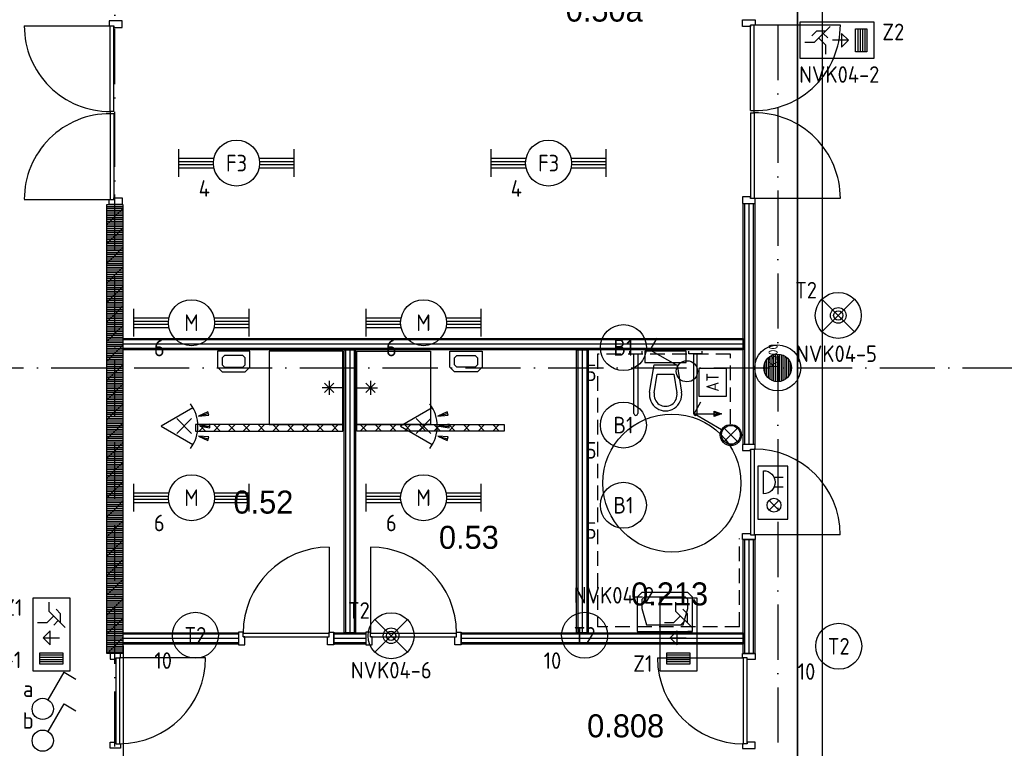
# Model space of a CAD drawing. Header units: millimetres. Extents: x -6587 to 112313, y 244 to 84344.
# Tile 15 of 58: x 17014 to 27710, y 52997 to 60918. Entities that reach past the tile are written whole.
import ezdxf
from ezdxf.enums import TextEntityAlignment as Align

# ---------------------------------------------------------------- set-up
doc = ezdxf.new("R2010")
doc.units = ezdxf.units.MM
doc.header["$LTSCALE"] = 100
doc.linetypes.add('DASHDOT', pattern=[9, 6, -1.5, 0, -1.5])
doc.linetypes.add('HIDDEN', pattern=[9.525, 6.35, -3.175])
doc.layers.get('0').update_dxf_attribs({"linetype": 'CONTINUOUS'})
for name, color, linetype in [('71', 2, 'CONTINUOUS'), ('AL$7----_STRAMIEN', 1, 'DASHDOT'), ('ALXAC---_LICHTBETON', 1, 'CONTINUOUS'), ('BOUW', 8, 'CONTINUOUS'), ('EB63101-_ATTRIB', 2, 'CONTINUOUS'), ('EB63102-_ATTRIB', 2, 'CONTINUOUS'), ('EB63202-_ATTRIB', 2, 'CONTINUOUS'), ('EB63501-_ATTRIB', 2, 'CONTINUOUS'), ('EL63101-_LICHT-ARM', 3, 'CONTINUOUS'), ('EL63102-_LICHT-SCH', 3, 'CONTINUOUS'), ('EL63202-_NOODVRL-TXT', 3, 'CONTINUOUS'), ('EL63501-_NOODVRL-ARM', 3, 'CONTINUOUS'), ('EL6414--_BELET24V', 3, 'CONTINUOUS'), ('KABELGOOT', 8, 'CONTINUOUS')]:
    doc.layers.add(name, color=color, linetype=linetype)
doc.styles.add('1_8', font='iso', dxfattribs={"width": 0.7, "height": 1.8})
doc.styles.add('BURO-025', font='BUROFONT.shx', dxfattribs={"height": 250})
doc.styles.add('NORATT', font='isocp.shx')
doc.styles.get("Standard").update_dxf_attribs({"font": 'iso.shx'})
doc.styles.add('TECHNIC', font='technic_.ttf')

# ---------------------------------------------------------------- blocks, each defined once
blk = doc.blocks.new('EJ3T20')
at = {"color": 0}
for p, q in [((-6.25, -1.5), (-6.25, 1.5)), ((6.25, -1.5), (6.25, 1.5)), ((-6.25, 0.52), (-2.44, 0.52)), ((-6.25, 0.17), (-2.49, 0.17)), ((2.44, 0.52), (6.25, 0.52)), ((2.49, 0.17), (6.25, 0.17)), ((-6.25, -0.17), (-2.49, -0.17)), ((-6.25, -0.52), (-2.44, -0.52)), ((2.44, -0.52), (6.25, -0.52)), ((2.49, -0.17), (6.25, -0.17))]:
    blk.add_line(p, q, dxfattribs=at)
blk.add_circle((0, 0), 2.5, dxfattribs=at)
at = {"color": 6, "style": '1_8'}
for tag, flags, p in [('SCHAK', 8, (3.5, 2.75)), ('A_CODE', 8, (0, 0)), ('GROEP', 8, (-3.5, -2.75)), ('KAST', 9, (3.5, -2.75))]:
    blk.add_attdef(tag, text='', height=1.8, dxfattribs=dict(at, flags=flags)).set_placement(p, align=Align.MIDDLE)
blk = doc.blocks.new('ES3G00')
blk.add_circle((0, 0), 2.5)
blk.add_circle((0, 0), 2.5)
for tag, style, flags, p in [('GELIJK', 'NORATT', 9, (3.5, 5)), ('GELIJK', '1_8', 9, (3.5, 5)), ('SCHAK', 'NORATT', 8, (3.5, 2.75)), ('SCHAK', '1_8', 8, (3.5, 2.75)), ('A_CODE', 'NORATT', 8, (0, 0)), ('A_CODE', '1_8', 8, (0, 0)), ('GROEP', 'NORATT', 8, (-3.5, -2.75)), ('GROEP', '1_8', 8, (-3.5, -2.75)), ('KAST', 'NORATT', 9, (3.5, -2.75)), ('KAST', '1_8', 9, (3.5, -2.75))]:
    blk.add_attdef(tag, text='', height=1.8, dxfattribs=dict(style=style, flags=flags)).set_placement(p, align=Align.MIDDLE_CENTER)
blk = doc.blocks.new('ES3G01')
at = {"color": 0}
for p, q in [((-1.77, 1.77), (1.77, -1.77)), ((1.77, 1.77), (-1.77, -1.77))]:
    blk.add_line(p, q, dxfattribs=at)
at = {"color": 6}
blk.add_lwpolyline([(1.77, -1.77), (1.75, -1.75)], dxfattribs=at)
blk.add_circle((0, 0), 2.5)
at = {"color": 0}
for radius in [0.85, 0.5]:
    blk.add_circle((0, 0), radius, dxfattribs=at)
at = {"color": 6, "style": '1_8'}
for tag, flags, p in [('A_CODE', 8, (-3.5, 2.75)), ('SCHAK', 8, (3.5, 2.75)), ('GROEP', 8, (-3.5, -2.75)), ('KAST', 9, (3.5, -2.75))]:
    blk.add_attdef(tag, text='', height=1.8, dxfattribs=dict(at, flags=flags)).set_placement(p, align=Align.MIDDLE)
blk = doc.blocks.new('ES652116')
for p, q in [((1.56, 1.09), (2.62, 1.37)), ((-0.81, -0.81), (0.81, 0.81)), ((0.81, -0.81), (-0.81, 0.81)), ((1.7, 0), (2.8, 0)), ((1.56, -1.09), (2.62, -1.37))]:
    blk.add_line(p, q)
blk.add_lwpolyline([(0.96, 2), (-2.5, 0), (0.96, -2)])
for points in [[(2.67, 1.18), (2.57, 1.56), (1.56, 1.09)], [(2.8, -0.2), (2.8, 0.2), (1.7, 0)], [(2.57, -1.56), (2.67, -1.18), (1.56, -1.09)]]:
    blk.add_lwpolyline(points, close=True)
blk.add_arc((-2.5, 0), 4, 322.8192, 37.1808)
at = {"style": '1_8'}
for tag, flags, p in [('SCHAK', 8, (3, 5.5)), ('KAST', 9, (-3, 0.5)), ('M_CODE', 9, (0, 0)), ('DOEL', 9, (-3, -2)), ('GROEP', 9, (-3, -4.5))]:
    blk.add_attdef(tag, text='', height=1.8, dxfattribs=dict(at, flags=flags)).set_placement(p, align=Align.MIDDLE_CENTER)
at = {"style": '1_8', "flags": 8}
blk.add_attdef('CODE', text='', height=1.8, dxfattribs=at).set_placement((0, 0), align=Align.MIDDLE)
blk = doc.blocks.new('ES3S1')
blk.add_lwpolyline([(0.58, 1), (2.31, 4), (3.61, 3.25)])
blk.add_lwpolyline([(0.58, 1), (2.31, 4), (3.61, 3.25)])
blk.add_circle((0, 0), 1.15)
blk.add_circle((0, 0), 1.15)
for tag, style, flags, p in [('SCHAK', 'NORATT', 8, (3, 5.5)), ('SCHAK', '1_8', 8, (3, 5.5)), ('KAST', 'NORATT', 9, (-3, 0.5)), ('KAST', '1_8', 9, (-3, 0.5)), ('M_CODE', 'NORATT', 9, (0, 0)), ('M_CODE', '1_8', 9, (0, 0)), ('DOEL', 'NORATT', 9, (-3, -2)), ('DOEL', '1_8', 9, (-3, -2)), ('GROEP', 'NORATT', 9, (-3, -4.5)), ('GROEP', '1_8', 9, (-3, -4.5))]:
    blk.add_attdef(tag, text='', height=1.8, dxfattribs=dict(style=style, flags=flags)).set_placement(p, align=Align.MIDDLE_CENTER)
blk = doc.blocks.new('ES3N026')
for p, q in [((2.25, 1.25), (2.25, -1.25)), ((2.5, 1.25), (2.5, -1.25)), ((2.75, 1.25), (2.75, -1.25)), ((3, 1.25), (3, -1.25)), ((-1.5, 0.75), (-1, 0.25)), ((0.38, -0.88), (0.38, 0.87))]:
    blk.add_line(p, q)
for points in [[(4.01, 2.01), (4.01, -1.98), (-3.99, -1.98), (-3.99, 2.01)], [(3.25, -1.25), (2, -1.25), (2, 1.25), (3.25, 1.25)], [(0.38, -0.88), (1.12, -0.13), (-0.37, -0.13)]]:
    blk.add_lwpolyline(points, close=True)
for points in [[(-0.75, 1.5), (-2.5, -0.25), (-3.5, -0.25)], [(-1.25, 1), (-2.25, 1), (-2.75, 0.5)], [(-2, 0.25), (-1.25, -0.5), (-1.25, -1.5)]]:
    blk.add_lwpolyline(points)
at = {"color": 2, "style": '1_8', "flags": 8}
blk.add_attdef('NUMMER', text='', height=1.8, dxfattribs=at).set_placement((4, 3.75), align=Align.MIDDLE)
at = {"style": '1_8'}
for tag, flags, p in [('A_CODE', 8, (-3.5, 2.75)), ('SCHAK', 8, (3.5, 2.75)), ('GROEP', 8, (-3.5, -2.75)), ('KAST', 9, (3.5, -2.75))]:
    blk.add_attdef(tag, text='', height=1.8, dxfattribs=dict(at, flags=flags)).set_placement(p, align=Align.MIDDLE_CENTER)
blk = doc.blocks.new('ES3N024')
for p, q in [((2.25, 1.25), (2.25, -1.25)), ((2.5, 1.25), (2.5, -1.25)), ((2.75, 1.25), (2.75, -1.25)), ((3, 1.25), (3, -1.25)), ((-1.5, 0.75), (-1, 0.25)), ((1.25, 0), (-0.5, 0))]:
    blk.add_line(p, q)
for points in [[(4.01, 2.01), (4.01, -1.98), (-3.99, -1.98), (-3.99, 2.01)], [(3.25, -1.25), (2, -1.25), (2, 1.25), (3.25, 1.25)], [(1.25, 0), (0.5, 0.75), (0.5, -0.75)]]:
    blk.add_lwpolyline(points, close=True)
for points in [[(-0.75, 1.5), (-2.5, -0.25), (-3.5, -0.25)], [(-1.25, 1), (-2.25, 1), (-2.75, 0.5)], [(-2, 0.25), (-1.25, -0.5), (-1.25, -1.5)]]:
    blk.add_lwpolyline(points)
at = {"color": 2, "style": '1_8', "flags": 8}
blk.add_attdef('NUMMER', text='', height=1.8, dxfattribs=at).set_placement((4, 3.75), align=Align.MIDDLE)
at = {"style": '1_8'}
for tag, flags, p in [('A_CODE', 8, (-3.5, 2.75)), ('SCHAK', 8, (3.5, 2.75)), ('GROEP', 8, (-3.5, -2.75)), ('KAST', 9, (3.5, -2.75))]:
    blk.add_attdef(tag, text='', height=1.8, dxfattribs=dict(at, flags=flags)).set_placement(p, align=Align.MIDDLE_CENTER)
blk = doc.blocks.new('ES081001')
for p, q in [((1.06, -1.06), (-1.06, 1.06)), ((-1.06, -1.06), (1.06, 1.06))]:
    blk.add_line(p, q)
blk.add_circle((0, 0), 1.5)
at = {"color": 2, "style": '1_8', "flags": 8}
for tag, p in [('NUMMER', (0, 5.5)), ('CODE', (0, 3))]:
    blk.add_attdef(tag, text='', height=1.8, dxfattribs=at).set_placement(p, align=Align.MIDDLE)
at = {"style": '1_8', "flags": 8}
blk.add_attdef('M_CODE', text='', height=1.8, dxfattribs=at).set_placement((0, 0), align=Align.MIDDLE_CENTER)
blk = doc.blocks.new('ES081010')
at = {"color": 0}
for p, q in [((-1, 0), (-1, -2)), ((1, -2), (1, 0))]:
    blk.add_line(p, q, dxfattribs=at)
blk.add_lwpolyline([(-2.5, 2.25), (2.5, 2.25, -1)], format="xyb", close=True, dxfattribs=at)
at = {"color": 0, "style": '1_8', "flags": 8}
for tag, p in [('NUMMER', (0, 6.75)), ('SCHAK', (0, 4))]:
    blk.add_attdef(tag, text='', height=1.8, dxfattribs=at).set_placement(p, align=Align.MIDDLE)
at = {"style": '1_8'}
for tag, flags, p in [('CODE', 9, (0, 3)), ('M_CODE', 8, (0, 0))]:
    blk.add_attdef(tag, text='', height=1.8, dxfattribs=dict(at, flags=flags)).set_placement(p, align=Align.MIDDLE_CENTER)
blk = doc.blocks.new('ES3S1-T')
at = {"color": 1}
blk.add_line((2.31, 4), (2.31, 1), dxfattribs=at)
at = {"color": 0}
blk.add_lwpolyline([(0.58, 1), (2.31, 4), (3.61, 3.25)], dxfattribs=at)
at = {"color": 1}
blk.add_lwpolyline([(2.01, 1.8), (2.61, 1.8), (2.31, 1)], close=True, dxfattribs=at)
blk.add_lwpolyline([(2.16, 1.8), (2.31, 1), (2.46, 1.8), (2.46, 1.8)], dxfattribs=at)
at = {"color": 0}
blk.add_circle((0, 0), 1.15, dxfattribs=at)
at = {"style": '1_8'}
for tag, flags, p in [('SCHAK', 8, (3, 5.5)), ('KAST', 9, (-3, 0.5)), ('M_CODE', 9, (0, 0)), ('DOEL', 9, (-3, -2)), ('GROEP', 9, (-3, -4.5))]:
    blk.add_attdef(tag, text='', height=1.8, dxfattribs=dict(at, flags=flags)).set_placement(p, align=Align.MIDDLE_CENTER)
blk = doc.blocks.new('ES020102')
at = {"color": 0}
blk.add_lwpolyline([(-4.5, -2), (4.5, -2), (4.5, 2), (-4.5, 2)], close=True, dxfattribs=at)
at = {"style": '1_8'}
for tag, flags, p in [('SCHAK', 8, (3, 5.5)), ('KAST', 9, (-3, 0.5)), ('M_CODE', 9, (0, 0)), ('DOEL', 9, (-3, -2)), ('GROEP', 9, (-3, -4.5))]:
    blk.add_attdef(tag, text='', height=1.8, dxfattribs=dict(at, flags=flags)).set_placement(p, align=Align.MIDDLE_CENTER)
at = {"color": 0, "style": '1_8', "flags": 8}
blk.add_attdef('NUMMER', text='', height=1.8, dxfattribs=at).set_placement((0, 3.5), align=Align.MIDDLE)
at = {"color": 0, "style": '1_8'}
blk.add_attdef('CODE', text='', height=1.8, dxfattribs=at).set_placement((0, 0), align=Align.MIDDLE)
blk = doc.blocks.new('*U77')
at = {"layer": 'ALXAC---_LICHTBETON', "color": 0}
for p, q in [((17723, 57335), (17653, 57265)), ((17653, 57335), (17723, 57265)), ((17883, 57335), (17813, 57265)), ((17813, 57335), (17883, 57265)), ((18043, 57335), (17973, 57265)), ((17973, 57335), (18043, 57265)), ((18203, 57335), (18133, 57265)), ((18133, 57335), (18203, 57265)), ((18363, 57335), (18293, 57265)), ((18293, 57335), (18363, 57265)), ((18523, 57335), (18453, 57265)), ((18453, 57335), (18523, 57265)), ((18683, 57335), (18613, 57265)), ((18613, 57335), (18683, 57265)), ((18843, 57335), (18773, 57265)), ((18773, 57335), (18843, 57265)), ((19003, 57335), (18933, 57265)), ((18933, 57335), (19003, 57265)), ((19163, 57335), (19093, 57265)), ((19093, 57335), (19163, 57265))]:
    blk.add_line(p, q, dxfattribs=at)
blk = doc.blocks.new('XREF')
at = {"layer": 'BOUW'}
h = blk.add_hatch(dxfattribs=at)
h.set_pattern_fill('PREFBET', color=256, style=0)
h.set_pattern_definition([(45, (156872.58, 13048.05), (-106.066, 106.066), [])])
h.paths.add_polyline_path([(174480, 67864), (174480, 72737), (174300, 72737), (174300, 67864)])
h = blk.add_hatch(dxfattribs=at)
h.set_pattern_fill('RASTER50', color=256, scale=100, style=0)
h.set_pattern_definition([(0, (156872.577, 13048.048), (0, 20), [])])
h.paths.add_polyline_path([(174480, 67864), (174480, 72737), (174300, 72737), (174300, 67864)])
at = {"layer": '71'}
for q in [(181010, 70309), (181155, 70309), (181010, 70164), (181155, 70164)]:
    blk.add_line((181082, 70237), q, dxfattribs=at)
blk.add_circle((181082, 70237), 102, dxfattribs=at)
at = {"layer": 'AL$7----_STRAMIEN', "color": 1}
for p, q in [((174390, 19143), (174390, 90958)), ((181590, 90894), (181590, 25598)), ((161096, 70965), (250890, 70965))]:
    blk.add_line(p, q, dxfattribs=at)
at = {"layer": 'BOUW'}
for p, q in [((174379, 73752), (174339, 73752)), ((174339, 73752), (174339, 73727)), ((174379, 73727), (174339, 73727)), ((181296, 73762), (181336, 73762)), ((181296, 73737), (181336, 73737)), ((181336, 73737), (181336, 73762)), ((175855, 71148), (175505, 71148)), ((175505, 71148), (175505, 70973)), ((175855, 70973), (175855, 71148)), ((176867, 71148), (176067, 71148)), ((176067, 71148), (176067, 70348)), ((176867, 70348), (176867, 71148)), ((179979, 71148), (179979, 71119)), ((180119, 71119), (180119, 71148)), ((180597, 71148), (180147, 71148)), ((180147, 71148), (180147, 71023)), ((180597, 71023), (180597, 71148)), ((180626, 71119), (180626, 71148)), ((180766, 71148), (180766, 71119)), ((175580, 71098), (175555, 71073)), ((175555, 71073), (175555, 70998)), ((175780, 71098), (175580, 71098)), ((175805, 71073), (175780, 71098)), ((175805, 70998), (175805, 71073)), ((179979, 71119), (180119, 71119)), ((180029, 70468), (180029, 71119)), ((180069, 71119), (180069, 70468)), ((180766, 71119), (180626, 71119)), ((180676, 71119), (180676, 70468)), ((180716, 70468), (180716, 71119)), ((181470, 70875), (181470, 71055)), ((181470, 70875), (181470, 71055)), ((181490, 70853), (181490, 71077)), ((181490, 70853), (181490, 71077)), ((181510, 70838), (181510, 71092)), ((181510, 70838), (181510, 71092)), ((181530, 70828), (181530, 71102)), ((181530, 70828), (181530, 71102)), ((181550, 70820), (181550, 71110)), ((181550, 70820), (181550, 71110)), ((181570, 70816), (181570, 71114)), ((181570, 70816), (181570, 71114)), ((181590, 70815), (181590, 71115)), ((181590, 70815), (181590, 71115)), ((181610, 70816), (181610, 71114)), ((181610, 70816), (181610, 71114)), ((181630, 70820), (181630, 71110)), ((181630, 70820), (181630, 71110)), ((181650, 70828), (181650, 71102)), ((181650, 70828), (181650, 71102)), ((181670, 70838), (181670, 71092)), ((181670, 70838), (181670, 71092)), ((181690, 70853), (181690, 71077)), ((181690, 70853), (181690, 71077)), ((181710, 70875), (181710, 71055)), ((181710, 70875), (181710, 71055)), ((175505, 70973), (175555, 70923)), ((175555, 70998), (175580, 70973)), ((175555, 70923), (175805, 70923)), ((175580, 70973), (175780, 70973)), ((175780, 70973), (175805, 70998)), ((175805, 70923), (175855, 70973)), ((180147, 71023), (180597, 71023)), ((180199, 70701), (180247, 70998)), ((180247, 70998), (180497, 70998)), ((180497, 70998), (180545, 70701)), ((181450, 70911), (181450, 71019)), ((181450, 70911), (181450, 71019)), ((181730, 70911), (181730, 71019)), ((181730, 70911), (181730, 71019)), ((176717, 70823), (176717, 70673)), ((180249, 70693), (180282, 70898)), ((180282, 70898), (180463, 70898)), ((180463, 70898), (180496, 70693)), ((176867, 70748), (176642, 70748)), ((176767, 70798), (176667, 70698)), ((176667, 70798), (176767, 70698)), ((176067, 70348), (176867, 70348)), ((176867, 70348), (176867, 70348)), ((180115, 68523), (180065, 68473)), ((180065, 68473), (180065, 68348)), ((180615, 68523), (180115, 68523)), ((180140, 68473), (180115, 68448)), ((180590, 68473), (180140, 68473)), ((180140, 68473), (180140, 68473)), ((180590, 68473), (180590, 68473)), ((180615, 68448), (180590, 68473)), ((180665, 68473), (180615, 68523)), ((180665, 68348), (180665, 68473)), ((180115, 68448), (180115, 68348)), ((180115, 68448), (180115, 68448)), ((180615, 68448), (180615, 68448)), ((180615, 68348), (180615, 68448)), ((180065, 68348), (180065, 68098)), ((180115, 68348), (180165, 68173)), ((180565, 68173), (180615, 68348)), ((180665, 68098), (180665, 68348)), ((180165, 68173), (180565, 68173)), ((180065, 68098), (180665, 68098)), ((180665, 68098), (180615, 68098)), ((174480, 67945), (174480, 66745))]:
    blk.add_line(p, q, dxfattribs=at)
for points in [[(173405, 74682), (174339, 74682)], [(174328, 74738), (174328, 74682), (174379, 74682), (174379, 74665), (174467, 74665), (174467, 74738), (174390, 74738), (174390, 74738), (174328, 74738), (174328, 74682)], [(174339, 73752), (174339, 74682)], [(174379, 73752), (174379, 74682)], [(181347, 74748), (181347, 74692), (181296, 74692), (181296, 74675), (181208, 74675), (181208, 74748), (181285, 74748), (181285, 74748), (181347, 74748), (181347, 74692)], [(181296, 73762), (181296, 74692)], [(182270, 74692), (181336, 74692)], [(181336, 73762), (181336, 74692)], [(174339, 73727), (174339, 72797)], [(174379, 73727), (174379, 72797)], [(181296, 73737), (181296, 72807)], [(181336, 73737), (181336, 72807)], [(173405, 72797), (174339, 72797)], [(174328, 72741), (174328, 72797), (174379, 72797), (174379, 72814), (174467, 72814), (174467, 72741), (174390, 72741), (174390, 72741), (174328, 72741), (174328, 72797)], [(181347, 72751), (181347, 72807), (181296, 72807), (181296, 72824), (181208, 72824), (181208, 72751), (181285, 72751), (181285, 72751), (181347, 72751), (181347, 72807)], [(181230, 72751), (181230, 70133)], [(181278, 72751), (181278, 70133)], [(181325, 72751), (181325, 70133)], [(182270, 72807), (181336, 72807)], [(181215, 71271), (174480, 71271)], [(181215, 71223), (174480, 71223)], [(181215, 71176), (174480, 71176)], [(176895, 71161), (176895, 68086)], [(176942, 71161), (176942, 68086)], [(176990, 71161), (176990, 68086)], [(177017, 71148), (177817, 71148), (177817, 70348), (177017, 70348), (177017, 70348), (177017, 71148)], [(178379, 71148), (178379, 70973), (178329, 70923), (178079, 70923), (178029, 70973), (178029, 71148), (178379, 71148)], [(179420, 71161), (179420, 68086)], [(179467, 71161), (179467, 68086)], [(179515, 71161), (179515, 68086)], [(178304, 71098), (178329, 71073), (178329, 70998), (178304, 70973), (178104, 70973), (178079, 70998), (178079, 71073), (178104, 71098), (178304, 71098)], [(177167, 70823), (177167, 70673)], [(177017, 70748), (177242, 70748)], [(177117, 70798), (177217, 70698)], [(177217, 70798), (177117, 70698)], [(181347, 70133), (181208, 70133), (181208, 70066), (181296, 70066), (181296, 70083), (181347, 70083), (181347, 70133)], [(181296, 70083), (181296, 69149)], [(181336, 70083), (181336, 69149)], [(181347, 69099), (181208, 69099), (181208, 69166), (181296, 69166), (181296, 69149), (181347, 69149), (181347, 69099)], [(182270, 69149), (181336, 69149)], [(176717, 69016), (176717, 68082)], [(177167, 69016), (177167, 68082)], [(181230, 69099), (181230, 67862)], [(181278, 69099), (181278, 67862)], [(181325, 69099), (181325, 67862)], [(175733, 68071), (174480, 68071)], [(175733, 68093), (175733, 67954), (175800, 67954), (175800, 68042), (175783, 68042), (175783, 68093), (175733, 68093)], [(175783, 68082), (176717, 68082)], [(175783, 68042), (176717, 68042)], [(176767, 68093), (176767, 67954), (176700, 67954), (176700, 68042), (176717, 68042), (176717, 68093), (176767, 68093)], [(177117, 68071), (176767, 68071)], [(177117, 68093), (177117, 67954), (177184, 67954), (177184, 68042), (177167, 68042), (177167, 68093), (177117, 68093)], [(177167, 68082), (178101, 68082)], [(177167, 68042), (178101, 68042)], [(178151, 68093), (178151, 67954), (178084, 67954), (178084, 68042), (178101, 68042), (178101, 68093), (178151, 68093)], [(181215, 68071), (178151, 68071)], [(175733, 68023), (174480, 68023)], [(175733, 67976), (174480, 67976)], [(177117, 68023), (176767, 68023)], [(177117, 67976), (176767, 67976)], [(181215, 68023), (178151, 68023)], [(181215, 67976), (178151, 67976)], [(174452, 67864), (174338, 67864), (174338, 67797), (174401, 67797), (174401, 67814), (174452, 67814), (174452, 67864)], [(181208, 67862), (181347, 67862), (181347, 67795), (181259, 67795), (181259, 67812), (181208, 67812), (181208, 67862)], [(174401, 67814), (174401, 66880)], [(175375, 67814), (174441, 67814)], [(174441, 67814), (174441, 66880)], [(180285, 67812), (181219, 67812)], [(181219, 66878), (181219, 67812)], [(181259, 66878), (181259, 67812)], [(174452, 66830), (174338, 66830), (174338, 66897), (174401, 66897), (174401, 66880), (174452, 66880), (174452, 66830)], [(181208, 66828), (181347, 66828), (181347, 66895), (181259, 66895), (181259, 66878), (181208, 66878), (181208, 66828)]]:
    blk.add_lwpolyline(points, dxfattribs=at)
for points in [[(174480, 67864), (174480, 72737), (174300, 72737), (174300, 67864)], [(181340, 72751), (181340, 70133), (181215, 70133), (181215, 72751)], [(181215, 71161), (174480, 71161), (174480, 71286), (181215, 71286)], [(177005, 71161), (177005, 68086), (176880, 68086), (176880, 71161)], [(179530, 71161), (179530, 68086), (179405, 68086), (179405, 71161)], [(176867, 70348), (175267, 70348), (175267, 70278), (176867, 70278)], [(177017, 70348), (178617, 70348), (178617, 70278), (177017, 70278)], [(181340, 69099), (181340, 67862), (181215, 67862), (181215, 69099)], [(175733, 67961), (174480, 67961), (174480, 68086), (175733, 68086)], [(177117, 67961), (176767, 67961), (176767, 68086), (177117, 68086)], [(181215, 67961), (178151, 67961), (178151, 68086), (181215, 68086)]]:
    blk.add_lwpolyline(points, close=True, dxfattribs=at)
for centre, radius in [((181590, 70965), 250), ((181590, 70965), 250), ((181590, 70965), 150), ((181590, 70965), 150), ((180440, 69713), 750)]:
    blk.add_circle(centre, radius, dxfattribs=at)
for centre, radius, start, end in [((174336, 74683), 931, 180.0361, 270.2098), ((181340, 74693), 931, 269.7902, 359.9639), ((174336, 72797), 931, 89.7902, 179.9639), ((181340, 72807), 931, 0.0361, 90.2098), ((180372, 70673), 175, 170.8673, 9.1327), ((180372, 70673), 125, 170.8673, 9.1327), ((180049, 70468), 20, 180, 0), ((180696, 70468), 20, 180, 0), ((181336, 69149), 934, 0, 90), ((176717, 68082), 934, 90, 180), ((177167, 68082), 934, 0, 90), ((174441, 67814), 934, 270, 0), ((181219, 67812), 934, 180, 270)]:
    blk.add_arc(centre, radius, start, end, dxfattribs=at)
at = {"layer": 'EL6414--_BELET24V', "linetype": 'HIDDEN', "ltscale": 0.25}
for p, q in [((181078, 71114), (179634, 71114)), ((179634, 71114, -300), (179634, 68150, -300)), ((181078, 70356, -300), (181078, 71114, -300)), ((181174, 68150, -300), (181174, 69112, -300)), ((181174, 68150, -3800), (179634, 68150, -3800))]:
    blk.add_line(p, q, dxfattribs=at)
at = {"layer": 'EL6414--_BELET24V'}
for p, q in [((181700, 69897), (181375, 69897)), ((181375, 69897), (181375, 69322)), ((181700, 69322), (181700, 69897)), ((181375, 69322), (181700, 69322))]:
    blk.add_line(p, q, dxfattribs=at)
at = {"layer": 'KABELGOOT', "color": 8}
for p, q in [((181807, 75796, 3710), (181807, 64659, 3710)), ((181807, 64659, 3650), (181807, 75796, 3650)), ((182077, 64659, 3650), (182077, 75796, 3650)), ((182077, 64659, 3710), (182077, 75796, 3710))]:
    blk.add_line(p, q, dxfattribs=at)
at = {"layer": 'BOUW', "xscale": -1}
blk.add_blockref('*U77', (194468, 13013), dxfattribs=at)
at = {"layer": 'BOUW'}
blk.add_blockref('*U77', (159403, 13013), dxfattribs=at)
at = {"layer": 'EL6414--_BELET24V'}
ref = blk.add_blockref('ES020102', (180883, 70808), dxfattribs=dict(at, xscale=33.33333333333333, yscale=75, zscale=75, rotation=90))
ref.add_attrib('CODE', 'AT', dxfattribs={"layer": '0', "color": 210, "height": 135, "rotation": 90, "style": '1_8'}).set_placement((180883, 70808), align=Align.MIDDLE)
at = {"layer": 'EL6414--_BELET24V', "rotation": 90}
for name, p, xscale, yscale, zscale in [('ES3S1-T', (181081, 70235, 600), 100, 100, 100), ('ES081010', (181550, 69722), 50, 50, 50), ('ES081001', (181550, 69472), 50, 50, 50)]:
    blk.add_blockref(name, p, dxfattribs=dict(at, xscale=xscale, yscale=yscale, zscale=zscale))
at = {"layer": 'BOUW', "style": 'BURO-025'}
for s, p in [('0.50a', (179287, 74729)), ('0.52', (175678, 69381)), ('0.53', (177910, 68998)), ('0.213', (179998, 68383)), ('0.808', (179520, 66949))]:
    blk.add_text(s, height=250, dxfattribs=at).set_placement(p)
at = {"layer": 'BOUW'}
blk.add_text('K300', height=100, rotation=90, dxfattribs=at).set_placement((181590, 70965))
at = {"layer": 'BOUW', "style": 'TECHNIC'}
for tag, p in [('TKC', (236229, 52185)), ('BALIE', (236229, 51894))]:
    blk.add_attdef(tag, text='', height=250, dxfattribs=at).set_placement(p, align=Align.CENTER)
at = {"layer": 'KABELGOOT', "color": 8, "flags": 3}
blk.add_attdef('HULPSTUK', (188825, 76010, 3650), '', height=1, rotation=180, dxfattribs=at)
blk.add_attdef('HULPSTUK', (182644, 45781, 3650), '', height=1, dxfattribs=at)

msp = doc.modelspace()

# ---------------------------------------------------------------- block references
at = {"layer": 'EL63101-_LICHT-ARM'}
msp.add_blockref('XREF', (-156342, -13832), dxfattribs=at)
ref = msp.add_blockref('EJ3T20', (19369, 59359, 3500), dxfattribs=dict(at, xscale=100, yscale=100, zscale=100))
ref.add_attrib('A_CODE', 'F3', dxfattribs={"layer": 'EB63101-_ATTRIB', "color": 1, "height": 180, "style": '1_8', "flags": 8}).set_placement((19369, 59359, 3500), align=Align.MIDDLE)
ref.add_attrib('GROEP', '4', dxfattribs={"layer": 'EB63101-_ATTRIB', "color": 1, "height": 180, "style": '1_8', "flags": 8}).set_placement((19019, 59084, 3500), align=Align.MIDDLE)
ref = msp.add_blockref('EJ3T20', (22759, 59359, 3500), dxfattribs=dict(at, xscale=100, yscale=100, zscale=100))
ref.add_attrib('A_CODE', 'F3', dxfattribs={"layer": 'EB63101-_ATTRIB', "color": 1, "height": 180, "style": '1_8', "flags": 8}).set_placement((22759, 59359, 3500), align=Align.MIDDLE)
ref.add_attrib('GROEP', '4', dxfattribs={"layer": 'EB63101-_ATTRIB', "color": 1, "height": 180, "style": '1_8', "flags": 8}).set_placement((22409, 59084, 3500), align=Align.MIDDLE)
ref = msp.add_blockref('EJ3T20', (18880, 57624, 3500), dxfattribs=dict(at, xscale=100, yscale=100, zscale=100))
ref.add_attrib('A_CODE', 'M', dxfattribs={"layer": 'EB63101-_ATTRIB', "color": 1, "height": 180, "style": '1_8', "flags": 8}).set_placement((18880, 57624, 3500), align=Align.MIDDLE)
ref.add_attrib('GROEP', '6', dxfattribs={"layer": 'EB63101-_ATTRIB', "color": 1, "height": 180, "style": '1_8', "flags": 8}).set_placement((18530, 57349, 3500), align=Align.MIDDLE)
ref = msp.add_blockref('EJ3T20', (21401, 57624, 3500), dxfattribs=dict(at, xscale=100, yscale=100, zscale=100))
ref.add_attrib('A_CODE', 'M', dxfattribs={"layer": 'EB63101-_ATTRIB', "color": 1, "height": 180, "style": '1_8', "flags": 8}).set_placement((21401, 57624, 3500), align=Align.MIDDLE)
ref.add_attrib('GROEP', '6', dxfattribs={"layer": 'EB63101-_ATTRIB', "color": 1, "height": 180, "style": '1_8', "flags": 8}).set_placement((21051, 57349, 3500), align=Align.MIDDLE)
ref = msp.add_blockref('ES3G00', (23572, 57354, 3500), dxfattribs=dict(at, xscale=100, yscale=100, zscale=100))
ref.add_attrib('A_CODE', 'B1', dxfattribs={"layer": 'EB63101-_ATTRIB', "color": 1, "height": 180, "style": '1_8', "flags": 8}).set_placement((23572, 57354, 3500), align=Align.MIDDLE)
ref.add_attrib('GROEP', '5', dxfattribs={"layer": 'EB63101-_ATTRIB', "color": 1, "height": 180, "style": '1_8', "flags": 8}).set_placement((23222, 57079, 3500), align=Align.MIDDLE)
ref = msp.add_blockref('ES3G00', (23572, 56511, 3500), dxfattribs=dict(at, xscale=100, yscale=100, zscale=100))
ref.add_attrib('A_CODE', 'B1', dxfattribs={"layer": 'EB63101-_ATTRIB', "color": 1, "height": 180, "style": '1_8', "flags": 8}).set_placement((23572, 56511, 3500), align=Align.MIDDLE)
ref.add_attrib('GROEP', '5', dxfattribs={"layer": 'EB63101-_ATTRIB', "color": 1, "height": 180, "style": '1_8', "flags": 8}).set_placement((23222, 56236, 3500), align=Align.MIDDLE)
ref = msp.add_blockref('EJ3T20', (18880, 55722, 3500), dxfattribs=dict(at, xscale=100, yscale=100, zscale=100))
ref.add_attrib('A_CODE', 'M', dxfattribs={"layer": 'EB63101-_ATTRIB', "color": 1, "height": 180, "style": '1_8', "flags": 8}).set_placement((18880, 55722, 3500), align=Align.MIDDLE)
ref.add_attrib('GROEP', '6', dxfattribs={"layer": 'EB63101-_ATTRIB', "color": 1, "height": 180, "style": '1_8', "flags": 8}).set_placement((18530, 55447, 3500), align=Align.MIDDLE)
ref = msp.add_blockref('EJ3T20', (21401, 55722, 3500), dxfattribs=dict(at, xscale=100, yscale=100, zscale=100))
ref.add_attrib('A_CODE', 'M', dxfattribs={"layer": 'EB63101-_ATTRIB', "color": 1, "height": 180, "style": '1_8', "flags": 8}).set_placement((21401, 55722, 3500), align=Align.MIDDLE)
ref.add_attrib('GROEP', '6', dxfattribs={"layer": 'EB63101-_ATTRIB', "color": 1, "height": 180, "style": '1_8', "flags": 8}).set_placement((21051, 55447, 3500), align=Align.MIDDLE)
ref = msp.add_blockref('ES3G00', (23572, 55640, 3500), dxfattribs=dict(at, xscale=100, yscale=100, zscale=100))
ref.add_attrib('A_CODE', 'B1', dxfattribs={"layer": 'EB63101-_ATTRIB', "color": 1, "height": 180, "style": '1_8', "flags": 8}).set_placement((23572, 55640, 3500), align=Align.MIDDLE)
ref.add_attrib('GROEP', '5', dxfattribs={"layer": 'EB63101-_ATTRIB', "color": 1, "height": 180, "style": '1_8', "flags": 8}).set_placement((23222, 55365, 3500), align=Align.MIDDLE)
ref = msp.add_blockref('ES3G00', (18922, 54226), dxfattribs=dict(at, xscale=100, yscale=100, zscale=100))
ref.add_attrib('A_CODE', 'T2', dxfattribs={"layer": 'EB63101-_ATTRIB', "color": 1, "height": 180, "style": '1_8', "flags": 8}).set_placement((18922, 54226), align=Align.MIDDLE)
ref.add_attrib('GROEP', '10', dxfattribs={"layer": 'EB63101-_ATTRIB', "color": 1, "height": 180, "style": '1_8', "flags": 8}).set_placement((18572, 53951), align=Align.MIDDLE)
ref = msp.add_blockref('ES3G00', (23151, 54226), dxfattribs=dict(at, xscale=100, yscale=100, zscale=100))
ref.add_attrib('A_CODE', 'T2', dxfattribs={"layer": 'EB63101-_ATTRIB', "color": 1, "height": 180, "style": '1_8', "flags": 8}).set_placement((23151, 54226), align=Align.MIDDLE)
ref.add_attrib('GROEP', '10', dxfattribs={"layer": 'EB63101-_ATTRIB', "color": 1, "height": 180, "style": '1_8', "flags": 8}).set_placement((22801, 53951), align=Align.MIDDLE)
ref = msp.add_blockref('ES3G00', (25911, 54107, 3500), dxfattribs=dict(at, xscale=100, yscale=100, zscale=100))
ref.add_attrib('A_CODE', 'T2', dxfattribs={"layer": 'EB63101-_ATTRIB', "color": 1, "height": 180, "style": '1_8', "flags": 8}).set_placement((25911, 54107, 3500), align=Align.MIDDLE)
ref.add_attrib('GROEP', '10', dxfattribs={"layer": 'EB63101-_ATTRIB', "color": 1, "height": 180, "style": '1_8', "flags": 8}).set_placement((25561, 53832, 3500), align=Align.MIDDLE)
at = {"layer": 'EL63102-_LICHT-SCH', "xscale": 100, "yscale": 100, "zscale": 100, "rotation": 90}
msp.add_blockref('ES3S1', (24262, 57096, 1050), dxfattribs=at)
at = {"layer": 'EL63102-_LICHT-SCH', "xscale": 100, "yscale": 100, "zscale": 100}
for p in [(18800, 56500), (21400, 56500, 3500)]:
    msp.add_blockref('ES652116', p, dxfattribs=at)
at = {"layer": 'EL63102-_LICHT-SCH'}
ref = msp.add_blockref('ES3S1', (17264, 53426, 1050), dxfattribs=dict(at, xscale=100, yscale=100, zscale=100))
ref.add_attrib('SCHAK', 'a', dxfattribs={"layer": 'EB63102-_ATTRIB', "color": 1, "height": 180, "style": '1_8', "flags": 8}).set_placement((17106, 53645, 1050), align=Align.MIDDLE_CENTER)
ref = msp.add_blockref('ES3S1', (17264, 53081, 1050), dxfattribs=dict(at, xscale=100, yscale=100, zscale=100))
ref.add_attrib('SCHAK', 'b', dxfattribs={"layer": 'EB63102-_ATTRIB', "color": 1, "height": 180, "style": '1_8', "flags": 8}).set_placement((17106, 53300, 1050), align=Align.MIDDLE_CENTER)
at = {"layer": 'EL63202-_NOODVRL-TXT'}
ref = msp.add_blockref('ES3N024', (25893, 60694), dxfattribs=dict(at, xscale=100, yscale=100, zscale=100))
ref.add_attrib('A_CODE', 'Z2', dxfattribs={"layer": 'EB63202-_ATTRIB', "color": 1, "height": 180, "style": '1_8', "flags": 8}).set_placement((26504, 60785), align=Align.MIDDLE_CENTER)
ref.add_attrib('GROEP', 'NVK04-2', dxfattribs={"layer": 'EB63202-_ATTRIB', "color": 1, "height": 180, "style": '1_8', "flags": 8}).set_placement((25917, 60322), align=Align.MIDDLE_CENTER)
ref = msp.add_blockref('ES3N026', (24168, 54236), dxfattribs=dict(at, xscale=100, yscale=100, zscale=100, rotation=270))
ref.add_attrib('A_CODE', 'Z1', dxfattribs={"layer": 'EB63202-_ATTRIB', "color": 1, "height": 180, "style": '1_8', "flags": 8}).set_placement((23783, 53919), align=Align.MIDDLE_CENTER)
ref.add_attrib('GROEP', 'NVK04-2', dxfattribs={"layer": 'EB63202-_ATTRIB', "color": 1, "height": 180, "style": '1_8', "flags": 8}).set_placement((23469, 54661), align=Align.MIDDLE_CENTER)
ref = msp.add_blockref('ES3N026', (17358, 54236), dxfattribs=dict(at, xscale=100, yscale=100, zscale=100, rotation=270))
ref.add_attrib('A_CODE', 'Z1', dxfattribs={"layer": 'EB63202-_ATTRIB', "color": 1, "height": 180, "style": '1_8', "flags": 8}).set_placement((16939, 54528), align=Align.MIDDLE_CENTER)
ref.add_attrib('GROEP', 'NVK04-1', dxfattribs={"layer": 'EB63202-_ATTRIB', "color": 1, "height": 180, "style": '1_8', "flags": 8}).set_placement((16611, 53960), align=Align.MIDDLE_CENTER)
at = {"layer": 'EL63501-_NOODVRL-ARM'}
ref = msp.add_blockref('ES3G01', (25906, 57703), dxfattribs=dict(at, xscale=100, yscale=100, zscale=100))
ref.add_attrib('A_CODE', 'T2', dxfattribs={"layer": 'EB63501-_ATTRIB', "color": 1, "height": 180, "style": '1_8', "flags": 8}).set_placement((25556, 57978), align=Align.MIDDLE)
ref.add_attrib('GROEP', 'NVK04-5', dxfattribs={"layer": 'EB63501-_ATTRIB', "color": 1, "height": 180, "style": '1_8', "flags": 8}).set_placement((25887, 57287), align=Align.MIDDLE)
ref = msp.add_blockref('ES3G01', (21048, 54221, 3500), dxfattribs=dict(at, xscale=100, yscale=100, zscale=100))
ref.add_attrib('A_CODE', 'T2', dxfattribs={"layer": 'EB63501-_ATTRIB', "color": 1, "height": 180, "style": '1_8', "flags": 8}).set_placement((20698, 54496, 3500), align=Align.MIDDLE)
ref.add_attrib('GROEP', 'NVK04-6', dxfattribs={"layer": 'EB63501-_ATTRIB', "color": 1, "height": 180, "style": '1_8', "flags": 8}).set_placement((21050, 53847, 3500), align=Align.MIDDLE)

doc.saveas('drawing.dxf')
